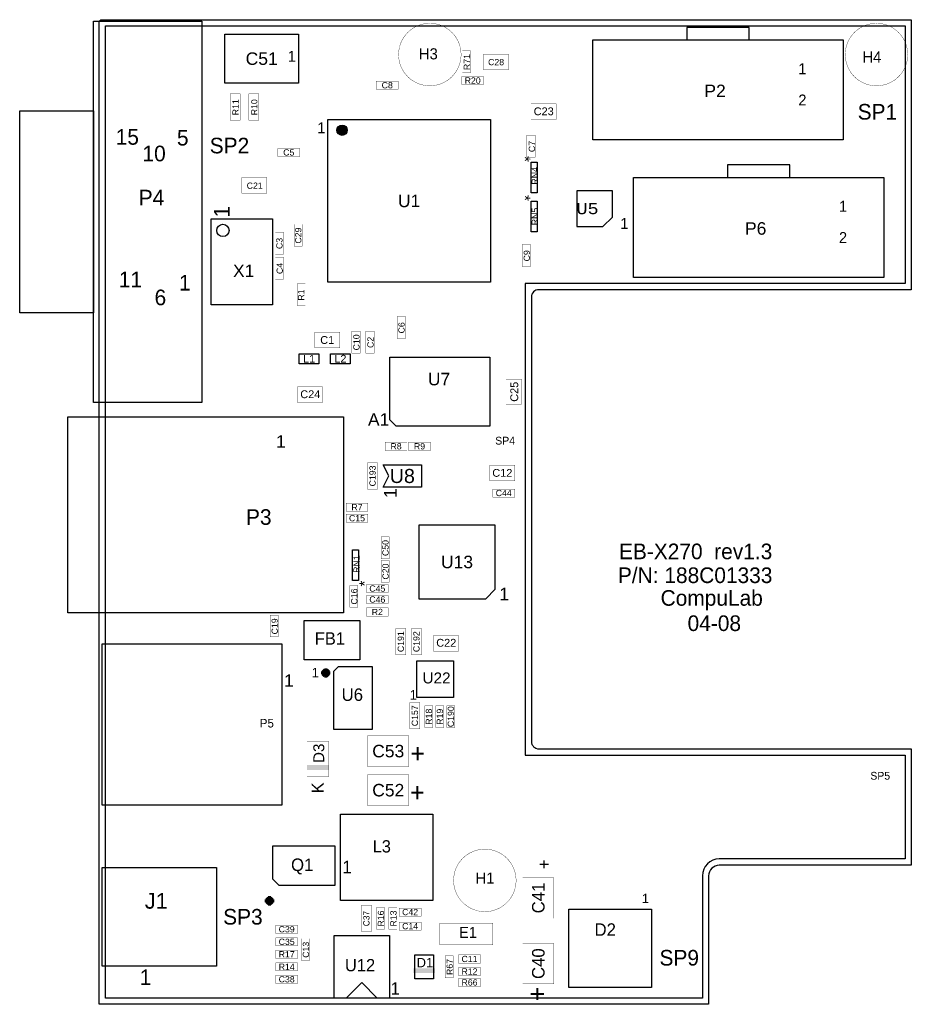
# Model space of a CAD drawing. Extents: x -6.5 to 66, y 0 to 80.
import ezdxf
from ezdxf.enums import TextEntityAlignment as Align

# ---------------------------------------------------------------- set-up
doc = ezdxf.new("R2010")
doc.units = 0
doc.header["$MEASUREMENT"] = 0
for name, color, linetype in [('ASSEMBLY_OUTLINES_TOP', 102, 'CONTINUOUS'), ('ASSEMBLY_REF_DES_TOP', 102, 'CONTINUOUS'), ('BOARD_OUTLINE', 10, 'CONTINUOUS'), ('ROUTE_BORDER', 151, 'CONTINUOUS')]:
    doc.layers.add(name, color=color, linetype=linetype)
doc.styles.add('ARIAL', font='ARIAL.TTF')
doc.styles.add('COURIER_NEW', font='COUR.TTF')
doc.styles.add('VERIBEST_BC', font='ARIAL.TTF')
doc.styles.add('VERIBEST_GERBER_0', font='VBest0.ttf')
doc.styles.add('VERIBEST_GERBER_1', font='VBest1.ttf')

msp = doc.modelspace()

# ---------------------------------------------------------------- hatches: boundary and pattern name
at = {"layer": 'ASSEMBLY_OUTLINES_TOP'}
h = msp.add_hatch(color=256, dxfattribs=at)
edge = h.paths.add_edge_path()
edge.add_arc((19.738976, 71.018465), 0.418787, 0, 360)

# ---------------------------------------------------------------- linework, layer by layer
for points in [[(-0.456, 48.889), (-0.456, 79.889), (8.344, 79.889), (8.344, 48.889)], [(10.208006, 74.835004), (10.208006, 78.834996), (16.207994, 78.834996), (16.207994, 74.835004)], [(40.132, 70.231), (40.132, 78.359), (60.452, 78.359), (60.452, 70.231)], [(-6.456, 56.189), (-6.456, 72.589), (-0.456, 72.589), (-0.456, 56.189)], [(18.589752, 58.678064), (18.589752, 71.888096), (31.799784, 71.888096), (31.799784, 58.678064)], [(35.099561, 65.933), (35.099561, 68.433), (35.599561, 68.433), (35.599561, 65.933)], [(43.434, 59.055), (43.434, 67.183), (63.754, 67.183), (63.754, 59.055)], [(41.709, 63.963), (41.709, 66.093), (38.809, 66.093), (38.809, 63.193), (40.939, 63.193)], [(35.099561, 62.758), (35.099561, 65.258), (35.599561, 65.258), (35.599561, 62.758)], [(9.100566, 56.8198), (9.100566, 63.8302), (14.100556, 63.8302), (14.100556, 56.8198)], [(16.261561, 52.051), (16.261561, 52.851), (17.861561, 52.851), (17.861561, 52.051)], [(18.801561, 52.051), (18.801561, 52.851), (20.401561, 52.851), (20.401561, 52.051)], [(31.736, 46.984), (24.136, 46.984), (23.636, 47.484), (23.636, 52.584), (31.736, 52.584)], [(-2.54, 31.81985), (-2.54, 47.719742), (19.8501, 47.719742), (19.8501, 31.81985)], [(23.088, 42.026), (23.538, 42.926), (23.088, 43.826), (26.188, 43.826), (26.188, 42.026)], [(32.1933, 33.723), (32.1933, 38.929), (25.9727, 38.929), (25.9727, 32.953), (31.4233, 32.953)], [(20.578, 34.437), (20.578, 36.937), (21.078, 36.937), (21.078, 34.437)], [(16.6624, 27.9908), (16.6624, 31.1912), (21.1836, 31.1912), (21.1836, 27.9908)], [(0.24, 16.183), (0.24, 29.283), (14.84, 29.283), (14.84, 16.183)], [(22.225, 27.432), (19.434048, 27.432), (19.05, 27.047952), (19.05, 22.352), (22.225, 22.352)], [(25.804876, 24.915876), (25.804876, 27.91587), (28.80487, 27.91587), (28.80487, 24.915876)], [(19.6088, 8.4328), (19.6088, 15.4432), (27.1272, 15.4432), (27.1272, 8.4328)], [(14.097, 12.8524), (14.097, 10.188448), (14.608048, 9.6774), (19.177, 9.6774), (19.177, 12.8524)], [(0.242876, 3.112), (0.242876, 11.112), (9.542876, 11.112), (9.542876, 3.112)], [(38.1635, 1.373124), (38.1635, 7.723124), (44.8945, 7.723124), (44.8945, 1.373124)], [(19.086, 0.498), (19.086, 5.598), (23.586, 5.598), (23.586, 0.498)], [(25.654, 2.0828), (25.654, 4.0132), (27.178, 4.0132), (27.178, 2.0828)], [(25.656032, 2.077974), (25.656032, 4.018026), (27.175968, 4.018026), (27.175968, 2.077974)]]:
    msp.add_lwpolyline(points, close=True, dxfattribs=at)
at = {"layer": 'ASSEMBLY_OUTLINES_TOP', "const_width": 0.0254}
for points in [[(24.333708, 77.167486, -1), (29.413708, 77.167486, -1)], [(60.6298, 77.167486, -1), (65.7098, 77.167486, -1)], [(28.803854, 10.067036, -1), (33.883854, 10.067036, -1)]]:
    msp.add_lwpolyline(points, format="xyb", close=True, dxfattribs=at)
at = {"layer": 'ASSEMBLY_OUTLINES_TOP'}
for points in [[(52.832, 78.359), (52.832, 79.375), (47.752, 79.375), (47.752, 78.359)], [(56.134, 67.183), (56.134, 68.199), (51.054, 68.199), (51.054, 67.183)], [(20.066, 0.508), (21.336, 1.778), (22.606, 0.508)]]:
    msp.add_lwpolyline(points, dxfattribs=at)
at = {"layer": 'ASSEMBLY_OUTLINES_TOP', "const_width": 0.0254}
for points in [[(29.5148, 75.692), (29.5148, 77.47), (30.1752, 77.47), (30.1752, 75.692)], [(31.242, 75.9206), (31.242, 77.1906), (33.274, 77.1906), (33.274, 75.9206)], [(29.464, 74.7268), (29.464, 75.3872), (31.242, 75.3872), (31.242, 74.7268)], [(22.522561, 74.3458), (22.522561, 75.0062), (24.300561, 75.0062), (24.300561, 74.3458)], [(10.6426, 71.8312), (10.6426, 73.9648), (11.4554, 73.9648), (11.4554, 71.8312)], [(12.1666, 71.8312), (12.1666, 73.9648), (12.9794, 73.9648), (12.9794, 71.8312)], [(35.095561, 71.882), (35.095561, 73.152), (37.127561, 73.152), (37.127561, 71.882)], [(34.765361, 68.834), (34.765361, 70.612), (35.425761, 70.612), (35.425761, 68.834)], [(14.521561, 68.8848), (14.521561, 69.5452), (16.299561, 69.5452), (16.299561, 68.8848)], [(11.600561, 65.913), (11.600561, 67.183), (13.632561, 67.183), (13.632561, 65.913)], [(15.842361, 61.595), (15.842361, 63.373), (16.502761, 63.373), (16.502761, 61.595)], [(14.318361, 60.96), (14.318361, 62.738), (14.978761, 62.738), (14.978761, 60.96)], [(34.384361, 59.944), (34.384361, 61.722), (35.044761, 61.722), (35.044761, 59.944)], [(14.318361, 58.928), (14.318361, 60.706), (14.978761, 60.706), (14.978761, 58.928)], [(16.096361, 56.769), (16.096361, 58.547), (16.756761, 58.547), (16.756761, 56.769)], [(24.224361, 54.102), (24.224361, 55.88), (24.884761, 55.88), (24.884761, 54.102)], [(17.518761, 53.34), (17.518761, 54.61), (19.550761, 54.61), (19.550761, 53.34)], [(20.541361, 52.907398), (20.541361, 54.685398), (21.201761, 54.685398), (21.201761, 52.907398)], [(21.684361, 52.907398), (21.684361, 54.685398), (22.344761, 54.685398), (22.344761, 52.907398)], [(33.063561, 48.768), (33.063561, 50.8), (34.333561, 50.8), (34.333561, 48.768)], [(16.129, 48.895), (16.129, 50.165), (18.161, 50.165), (18.161, 48.895)], [(23.241, 45.0088), (23.241, 45.6692), (25.019, 45.6692), (25.019, 45.0088)], [(25.146, 45.0088), (25.146, 45.6692), (26.924, 45.6692), (26.924, 45.0088)], [(21.8186, 41.8592), (21.8186, 43.9928), (22.6314, 43.9928), (22.6314, 41.8592)], [(31.75, 42.545), (31.75, 43.815), (33.782, 43.815), (33.782, 42.545)], [(32.004, 41.1988), (32.004, 41.8592), (33.782, 41.8592), (33.782, 41.1988)], [(20.066, 40.0558), (20.066, 40.7162), (21.844, 40.7162), (21.844, 40.0558)], [(20.066, 39.1668), (20.066, 39.8272), (21.844, 39.8272), (21.844, 39.1668)], [(22.9108, 36.195), (22.9108, 37.973), (23.5712, 37.973), (23.5712, 36.195)], [(22.9108, 34.29), (22.9108, 36.068), (23.5712, 36.068), (23.5712, 34.29)], [(20.3708, 32.258), (20.3708, 34.036), (21.0312, 34.036), (21.0312, 32.258)], [(21.717, 33.4518), (21.717, 34.1122), (23.495, 34.1122), (23.495, 33.4518)], [(21.717, 32.5628), (21.717, 33.2232), (23.495, 33.2232), (23.495, 32.5628)], [(21.717, 31.5468), (21.717, 32.2072), (23.495, 32.2072), (23.495, 31.5468)], [(13.8938, 29.845), (13.8938, 31.623), (14.5542, 31.623), (14.5542, 29.845)], [(24.1046, 28.3972), (24.1046, 30.5308), (24.9174, 30.5308), (24.9174, 28.3972)], [(25.3746, 28.3972), (25.3746, 30.5308), (26.1874, 30.5308), (26.1874, 28.3972)], [(27.178, 28.702), (27.178, 29.972), (29.21, 29.972), (29.21, 28.702)], [(25.2476, 22.3774), (25.2476, 24.511), (26.0604, 24.511), (26.0604, 22.3774)], [(26.4668, 22.479), (26.4668, 24.257), (27.1272, 24.257), (27.1272, 22.479)], [(27.3558, 22.479), (27.3558, 24.257), (28.0162, 24.257), (28.0162, 22.479)], [(28.2448, 22.479), (28.2448, 24.257), (28.9052, 24.257), (28.9052, 22.479)], [(21.844, 19.304), (21.844, 21.844), (25.146, 21.844), (25.146, 19.304)], [(16.891, 18.5166), (16.891, 21.3614), (18.669, 21.3614), (18.669, 18.5166)], [(21.844, 16.129), (21.844, 18.669), (25.146, 18.669), (25.146, 16.129)], [(34.417, 6.985), (34.417, 10.287), (36.957, 10.287), (36.957, 6.985)], [(21.3106, 5.9182), (21.3106, 8.0518), (22.1234, 8.0518), (22.1234, 5.9182)], [(22.5298, 6.096), (22.5298, 7.874), (23.1902, 7.874), (23.1902, 6.096)], [(23.5458, 6.096), (23.5458, 7.874), (24.2062, 7.874), (24.2062, 6.096)], [(24.384, 7.1628), (24.384, 7.8232), (26.162, 7.8232), (26.162, 7.1628)], [(14.351, 5.7658), (14.351, 6.4262), (16.129, 6.4262), (16.129, 5.7658)], [(24.384, 6.0198), (24.384, 6.6802), (26.162, 6.6802), (26.162, 6.0198)], [(27.686, 4.826), (27.686, 6.604), (32.004, 6.604), (32.004, 4.826)], [(14.351, 4.7498), (14.351, 5.4102), (16.129, 5.4102), (16.129, 4.7498)], [(16.4338, 3.556), (16.4338, 5.334), (17.0942, 5.334), (17.0942, 3.556)], [(34.417, 1.651), (34.417, 4.953), (36.957, 4.953), (36.957, 1.651)], [(14.351, 3.7338), (14.351, 4.3942), (16.129, 4.3942), (16.129, 3.7338)], [(29.21, 3.3528), (29.21, 4.0132), (30.988, 4.0132), (30.988, 3.3528)], [(14.351, 2.7178), (14.351, 3.3782), (16.129, 3.3782), (16.129, 2.7178)], [(28.1178, 2.159), (28.1178, 3.937), (28.7782, 3.937), (28.7782, 2.159)], [(29.21, 2.3368), (29.21, 2.9972), (30.988, 2.9972), (30.988, 2.3368)], [(14.351, 1.7018), (14.351, 2.3622), (16.129, 2.3622), (16.129, 1.7018)], [(29.21, 1.4478), (29.21, 2.1082), (30.988, 2.1082), (30.988, 1.4478)]]:
    msp.add_lwpolyline(points, close=True, dxfattribs=at)
at = {"layer": 'ASSEMBLY_OUTLINES_TOP', "const_width": 0.254}
for points in [[(18.161, 26.67), (18.669, 27.178)], [(18.161, 27.178), (18.669, 26.67)], [(18.415, 26.543), (18.415, 27.305)], [(18.034, 26.924), (18.796, 26.924)], [(13.843, 8.0264), (13.843, 8.7884)], [(14.224, 8.4074), (13.462, 8.4074)], [(14.097, 8.1534), (13.589, 8.6614)], [(13.589, 8.1534), (14.097, 8.6614)]]:
    msp.add_lwpolyline(points, dxfattribs=at)
at = {"layer": 'ASSEMBLY_OUTLINES_TOP'}
for centre, radius in [((19.738976, 71.018465), 0.418787), ((10.062337, 62.87389), 0.499744)]:
    msp.add_circle(centre, radius, dxfattribs=at)
for points in [[(16.891, 19.05), (18.669, 19.05), (16.891, 19.431), (18.669, 19.431)], [(25.527, 2.54), (27.305, 2.54), (25.527, 2.921), (27.305, 2.921)]]:
    msp.add_solid(points, dxfattribs=at)
at = {"layer": 'BOARD_OUTLINE'}
msp.add_lwpolyline([(66.000122, 58.0644), (35.732212, 58.0644, 0.414213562), (35.1282, 57.460388), (35.1282, 21.355809, 0.414213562), (35.732209, 20.7518), (66.000122, 20.7518), (66.000122, 11.303), (50.39721, 11.303, 0.414213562), (49.53, 10.43579), (49.53, 0), (0, 0), (0, 79.873), (0.127, 80), (66.000122, 80.000094)], format="xyb", close=True, dxfattribs=at)
at = {"layer": 'ROUTE_BORDER'}
msp.add_lwpolyline([(65.492122, 58.5724), (34.6202, 58.5724), (34.6202, 20.2438), (65.492122, 20.2438), (65.492122, 11.811), (50.39721, 11.811, 0.414213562), (49.022, 10.43579), (49.022, 0.508), (0.508, 0.508), (0.508, 79.492), (65.492122, 79.492093)], format="xyb", close=True, dxfattribs=at)

# ---------------------------------------------------------------- texts
at = {"layer": 'ASSEMBLY_OUTLINES_TOP'}
for s, height, style, p in [('1', 0.889, 'VERIBEST_GERBER_0', (15.660524, 77.024645)), ('1', 0.889, 'VERIBEST_GERBER_0', (57.15051, 76.014842)), ('2', 0.889, 'VERIBEST_GERBER_0', (57.150511, 73.474843)), ('1', 0.889, 'VERIBEST_GERBER_0', (18.065297, 71.220644)), ('15', 1.27, 'VERIBEST_GERBER_1', (2.288144, 70.476923)), ('5', 1.27, 'VERIBEST_GERBER_1', (6.793953, 70.411929)), ('10', 1.27, 'VERIBEST_GERBER_1', (4.467198, 69.128088)), ('1', 0.889, 'VERIBEST_GERBER_0', (60.452511, 64.838843)), ('1', 0.889, 'VERIBEST_GERBER_0', (42.687078, 63.444152)), ('2', 0.889, 'VERIBEST_GERBER_0', (60.452511, 62.298843)), ('11', 1.27, 'VERIBEST_GERBER_1', (2.546574, 58.898774)), ('1', 1.27, 'VERIBEST_GERBER_1', (6.958664, 58.629654)), ('6', 1.27, 'VERIBEST_GERBER_1', (4.977291, 57.435746)), ('A1', 1.016, 'ARIAL', (22.713144, 47.517366)), ('1', 1.016, 'ARIAL', (14.769643, 45.733411)), ('1', 1.016, 'ARIAL', (32.914283, 33.338657)), ('1', 0.762, 'ARIAL', (17.563592, 26.953465)), ('1', 1.016, 'ARIAL', (15.424023, 26.306308)), ('1', 0.762, 'ARIAL', (25.523862, 25.14408)), ('1', 1.016, 'ARIAL', (20.149289, 11.16023)), ('1', 0.762, 'ARIAL', (44.395455, 8.599116)), ('1', 1.27, 'VERIBEST_GERBER_0', (3.76863, 2.20037)), ('1', 1, 'VERIBEST_GERBER_0', (24.064048, 1.29445))]:
    msp.add_text(s, height=height, dxfattribs=dict(at, style=style)).set_placement(p, align=Align.MIDDLE_CENTER)
for s, height, rotation, style, p in [('*', 0.889, 270, 'ARIAL', (34.599753, 68.682616)), ('*', 0.889, 270, 'ARIAL', (34.599753, 65.507616)), ('1', 1.27, 90, 'VERIBEST_GERBER_1', (9.962686, 64.40012)), ('1', 1.016, 90, 'ARIAL', (23.659208, 41.538833)), ('*', 0.889, 90, 'ARIAL', (21.577808, 34.187384)), ('K', 1, 90, 'VERIBEST_GERBER_0', (17.758581, 17.588728))]:
    msp.add_text(s, height=height, rotation=rotation, dxfattribs=dict(at, style=style)).set_placement(p, align=Align.MIDDLE_CENTER)
at = {"layer": 'ASSEMBLY_OUTLINES_TOP', "style": 'VERIBEST_GERBER_0'}
for s, p in [('EB-X270  rev1.3', (42.241978, 37.432996)), ('P/N: 188C01333', (42.155872, 35.4965)), ('CompuLab', (45.62602, 33.652714)), ('04-08', (47.819564, 31.599886))]:
    msp.add_text(s, height=1.27, dxfattribs=at).set_placement(p, align=Align.TOP_LEFT)
for height, rotation, p in [(1.524, 180, (26.481024, 19.574256)), (1.524, 180, (26.455624, 16.399256)), (1.016, 270, (36.686744, 11.774424)), (1.524, 90, (34.814256, 0.239776))]:
    msp.add_text('+', height=height, rotation=rotation, dxfattribs=at).set_placement(p, align=Align.TOP_LEFT)
at = {"layer": 'ASSEMBLY_REF_DES_TOP'}
for s, height, style, p in [('H3', 0.9, 'VERIBEST_GERBER_1', (25.984708, 77.675486)), ('H4', 0.9, 'VERIBEST_GERBER_1', (62.0268, 77.421486)), ('FB1', 1, 'VERIBEST_GERBER_0', (17.526, 30.226)), ('L3', 1, 'VERIBEST_GERBER_0', (22.225, 13.335)), ('H1', 0.9, 'VERIBEST_GERBER_1', (30.581854, 10.702036)), ('D2', 1.016, 'VERIBEST_GERBER_0', (40.259, 6.580124))]:
    msp.add_text(s, height=height, dxfattribs=dict(at, style=style)).set_placement(p, align=Align.TOP_LEFT)
for s, height, style, p in [('C51', 1.016, 'ARIAL', (13.208, 76.835)), ('C28', 0.508, 'ARIAL', (32.258, 76.5556)), ('R20', 0.508, 'ARIAL', (30.353, 75.057)), ('C8', 0.508, 'ARIAL', (23.411688, 74.676)), ('P2', 1.016, 'ARIAL', (50.05197, 74.21499)), ('C23', 0.635, 'ARIAL', (36.126563, 72.554132)), ('SP1', 1.27, 'VERIBEST_GERBER_0', (63.246, 72.517)), ('SP2', 1.27, 'VERIBEST_GERBER_0', (10.5918, 69.7738)), ('C5', 0.508, 'ARIAL', (15.410688, 69.215)), ('C21', 0.508, 'ARIAL', (12.640564, 66.513964)), ('P4', 1.27, 'VERIBEST_GERBER_1', (4.256824, 65.54573)), ('U1', 1.016, 'ARIAL', (25.189561, 65.278)), ('U5', 0.9, 'COURIER_NEW', (39.689201, 64.649525)), ('P6', 1.016, 'ARIAL', (53.35397, 63.03899)), ('X1', 1.016, 'ARIAL', (11.745392, 59.594191)), ('C1', 0.635, 'ARIAL', (18.534761, 53.975)), ('L1', 0.635, 'ARIAL', (17.061561, 52.451)), ('L2', 0.635, 'ARIAL', (19.601561, 52.451)), ('C24', 0.635, 'ARIAL', (17.160002, 49.567132)), ('R8', 0.508, 'ARIAL', (24.13, 45.339)), ('R9', 0.508, 'ARIAL', (26.035, 45.339)), ('SP4', 0.635, 'VERIBEST_GERBER_0', (32.9946, 45.7962)), ('U8', 1.143, 'ARIAL', (24.638, 42.926)), ('C12', 0.635, 'ARIAL', (32.766, 43.18)), ('C44', 0.508, 'ARIAL', (32.877998, 41.542668)), ('P3', 1.27, 'VERIBEST_GERBER_0', (12.974066, 39.590726)), ('R7', 0.508, 'ARIAL', (20.955, 40.386)), ('C15', 0.508, 'ARIAL', (20.955, 39.497)), ('U13', 1.016, 'ARIAL', (29.083, 35.941)), ('C45', 0.508, 'ARIAL', (22.606, 33.782)), ('C46', 0.508, 'ARIAL', (22.606, 32.893)), ('R2', 0.508, 'ARIAL', (22.606, 31.877)), ('C22', 0.635, 'ARIAL', (28.209002, 29.374132)), ('U22', 0.889, 'ARIAL', (27.419679, 26.516658)), ('U6', 1.016, 'VERIBEST_GERBER_0', (20.574, 25.161392)), ('P5', 0.7, 'VERIBEST_GERBER_0', (13.627197, 22.840803)), ('C53', 1.016, 'ARIAL', (23.495, 20.574)), ('SP5', 0.635, 'VERIBEST_GERBER_0', (63.4746, 18.5674)), ('C52', 1.016, 'ARIAL', (23.495, 17.399)), ('Q1', 1.016, 'VERIBEST_GERBER_0', (16.502304, 11.336096)), ('J1', 1.27, 'ARIAL', (4.648009, 8.404067)), ('SP3', 1.27, 'VERIBEST_GERBER_0', (11.684, 7.112)), ('C42', 0.508, 'ARIAL', (25.273, 7.493)), ('C14', 0.508, 'ARIAL', (25.273, 6.35)), ('C39', 0.508, 'ARIAL', (15.24, 6.096)), ('E1', 0.889, 'VERIBEST_GERBER_1', (29.972, 5.842)), ('C35', 0.508, 'ARIAL', (15.24, 5.08)), ('R17', 0.508, 'ARIAL', (15.24, 4.064)), ('SP9', 1.27, 'VERIBEST_GERBER_0', (47.1424, 3.7846)), ('R14', 0.508, 'ARIAL', (15.24, 3.048)), ('U12', 1, 'VERIBEST_GERBER_0', (21.203425, 3.180575)), ('D1', 0.762, 'ARIAL', (26.475094, 3.388276)), ('C11', 0.508, 'ARIAL', (30.099, 3.683)), ('R12', 0.508, 'ARIAL', (30.099, 2.667)), ('C38', 0.508, 'ARIAL', (15.24, 2.032)), ('R66', 0.508, 'ARIAL', (30.099, 1.778))]:
    msp.add_text(s, height=height, dxfattribs=dict(at, style=style)).set_placement(p, align=Align.MIDDLE_CENTER)
for s, height, style, p in [('R71', 0.508, 'ARIAL', (29.881042, 76.556998)), ('R11', 0.508, 'ARIAL', (11.086084, 72.883014)), ('R10', 0.508, 'ARIAL', (12.610084, 72.883014)), ('C7', 0.508, 'ARIAL', (35.169856, 69.693028)), ('RN4', 0.508, 'ARIAL', (35.409619, 67.312985)), ('RN5', 0.508, 'ARIAL', (35.409619, 64.010985)), ('C29', 0.508, 'ARIAL', (16.181171, 62.459998)), ('C3', 0.508, 'ARIAL', (14.646656, 61.819028)), ('C9', 0.508, 'ARIAL', (34.751772, 60.818014)), ('C4', 0.508, 'ARIAL', (14.672056, 59.787028)), ('R1', 0.508, 'ARIAL', (16.417277, 57.631013)), ('C6', 0.508, 'ARIAL', (24.570677, 54.964013)), ('C10', 0.508, 'ARIAL', (20.908772, 53.781452)), ('C2', 0.508, 'ARIAL', (22.051772, 53.781452)), ('C25', 0.635, 'ARIAL', (33.735693, 49.768998)), ('C193', 0.508, 'ARIAL', (22.217573, 42.929001)), ('C50', 0.508, 'ARIAL', (23.270705, 37.071999)), ('RN1', 0.508, 'ARIAL', (20.92279, 35.769026)), ('C20', 0.508, 'ARIAL', (23.278132, 35.163998)), ('C16', 0.508, 'ARIAL', (20.730705, 33.134999)), ('C19', 0.508, 'ARIAL', (14.265389, 30.707013)), ('C191', 0.508, 'ARIAL', (24.511, 29.464)), ('C192', 0.508, 'ARIAL', (25.781, 29.464)), ('C157', 0.508, 'ARIAL', (25.654, 23.4442)), ('C190', 0.508, 'ARIAL', (28.575, 23.368)), ('R18', 0.508, 'ARIAL', (26.797, 23.368)), ('R19', 0.508, 'ARIAL', (27.686, 23.368)), ('D3', 0.889, 'ARIAL', (17.848072, 20.39493)), ('C41', 1.016, 'VERIBEST_GERBER_0', (35.687, 8.636)), ('C37', 0.508, 'VERIBEST_GERBER_0', (21.715222, 6.964934)), ('R16', 0.508, 'ARIAL', (22.897132, 6.969998)), ('R13', 0.508, 'ARIAL', (23.913132, 6.969998)), ('C13', 0.508, 'ARIAL', (16.801084, 4.430014)), ('C40', 1.016, 'VERIBEST_GERBER_0', (35.687, 3.302)), ('R67', 0.508, 'ARIAL', (28.485132, 3.032998))]:
    msp.add_text(s, height=height, rotation=90, dxfattribs=dict(at, style=style)).set_placement(p, align=Align.MIDDLE_CENTER)
at = {"layer": 'ASSEMBLY_REF_DES_TOP', "style": 'VERIBEST_BC'}
msp.add_text('U7', height=1.016, dxfattribs=at).set_placement((28.530296, 49.986946), align=Align.BOTTOM_RIGHT)

doc.saveas('drawing.dxf')
